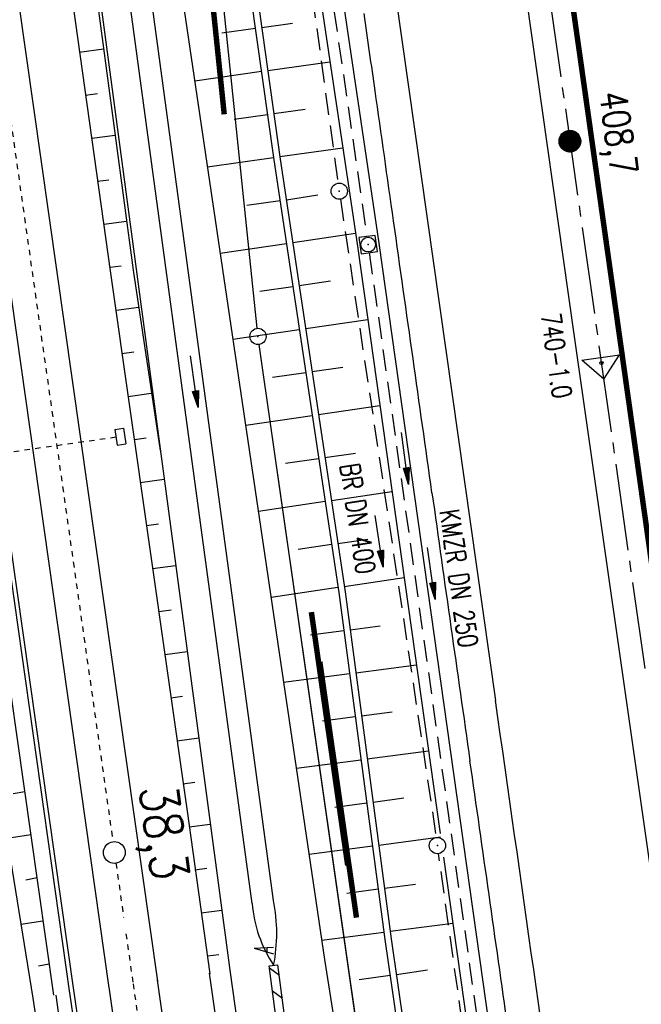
# Model space of a CAD drawing. Extents: x 446224 to 446791, y 446199 to 447379.
# Tile 12 of 113: x 446495 to 446552, y 446425 to 446515. Entities that reach past the tile are written whole.
import ezdxf
from ezdxf.enums import TextEntityAlignment as Align

# ---------------------------------------------------------------- set-up
doc = ezdxf.new("R2010")
doc.units = 0
doc.header["$LTSCALE"] = 2
doc.header["$MEASUREMENT"] = 0
for name, pattern in [('ACAD_ISO10W100W', [0.5, 0.25, -0.25]), ('ACHSE', [5.5, 4, -0.5, 0.5, -0.5]), ('AUSGEZOGEN', [0]), ('GEMARKBAB', [3.7, 2, -0.5, 0.1, -0.5, 0.1, -0.5]), ('GESTRICH-X2', [1.5, 1, -0.5]), ('STRICHLINIEX2', [0.5, 0.25, -0.25])]:
    doc.linetypes.add(name, pattern=pattern)
doc.layers.get('0').update_dxf_attribs({"linetype": 'AUSGEZOGEN'})
for name, color, linetype in [('201-GEMARKGRZ', 7, 'GEMARKBAB'), ('201-GRENZL-BAB', 7, 'AUSGEZOGEN'), ('201-GRENZP-BAB', 7, 'AUSGEZOGEN'), ('202-GEMARKGRZ', 7, 'GEMARKBAB'), ('202-GRENZL-BAB', 7, 'AUSGEZOGEN'), ('ACHSETOP', 250, 'ACHSE'), ('ANMERKUNG', 7, 'CONTINUOUS'), ('BOESCHG', 250, 'AUSGEZOGEN'), ('DB-Bahnachse', 7, 'CONTINUOUS'), ('DB-Böschungen', 15, 'CONTINUOUS'), ('DB-Gleisachse', 7, 'CONTINUOUS'), ('DB-GRABEN', 15, 'AUSGEZOGEN'), ('DB-Kabelanlagen', 15, 'CONTINUOUS'), ('FBRTOP', 250, 'AUSGEZOGEN'), ('HEKT_B', 250, 'CONTINUOUS'), ('KANAL', 7, 'GESTRICH-X2'), ('MULDE', 250, 'AUSGEZOGEN'), ('Netzknoten_PKT', 7, 'CONTINUOUS'), ('Netzknoten_PKT-NR', 7, 'CONTINUOUS'), ('Netzknoten_SIGNATUR', 7, 'CONTINUOUS'), ('PFEIL', 7, 'CONTINUOUS'), ('PFEILTOP', 200, 'AUSGEZOGEN'), ('Rinne', 200, 'CONTINUOUS'), ('SCHSYMBOL', 200, 'AUSGEZOGEN'), ('TEXTO', 4, 'CONTINUOUS')]:
    doc.layers.add(name, color=color, linetype=linetype)
doc.styles.add('ROMANS', font='romans.shx', dxfattribs={"width": 0.8})

# ---------------------------------------------------------------- blocks, each defined once
blk = doc.blocks.new('*X15')
at = {"color": 0}
for p, q in [((212.234, 257.394), (213.242, 258.402)), ((212.236, 257.466), (213.169, 258.4)), ((212.237, 257.326), (213.31, 258.399)), ((212.244, 257.262), (213.373, 258.392)), ((212.244, 257.545), (213.09, 258.391)), ((212.254, 257.202), (213.434, 258.381)), ((212.261, 257.633), (213.003, 258.375)), ((212.268, 257.145), (213.491, 258.368)), ((212.284, 257.09), (213.545, 258.351)), ((212.29, 257.732), (212.903, 258.346)), ((212.303, 257.038), (213.597, 258.333)), ((212.324, 256.988), (213.647, 258.312)), ((212.343, 257.856), (212.779, 258.293)), ((212.347, 256.941), (213.694, 258.288)), ((212.372, 256.895), (213.74, 258.263)), ((212.399, 256.852), (213.783, 258.236)), ((212.428, 256.81), (213.825, 258.207)), ((212.459, 256.77), (213.865, 258.176)), ((212.492, 256.732), (213.903, 258.143)), ((212.526, 256.696), (213.939, 258.109)), ((212.563, 256.662), (213.974, 258.073)), ((212.601, 256.629), (214.006, 258.035)), ((212.64, 256.598), (214.037, 257.995)), ((212.682, 256.569), (214.066, 257.953)), ((212.726, 256.542), (214.093, 257.91)), ((212.771, 256.517), (214.119, 257.864)), ((212.819, 256.493), (214.142, 257.817)), ((212.868, 256.472), (214.163, 257.767)), ((212.92, 256.454), (214.182, 257.715)), ((212.975, 256.437), (214.198, 257.661)), ((213.032, 256.424), (214.211, 257.603)), ((213.092, 256.414), (214.222, 257.543)), ((213.156, 256.407), (214.229, 257.479)), ((213.224, 256.404), (214.232, 257.412)), ((213.296, 256.406), (214.23, 257.339)), ((213.375, 256.414), (214.222, 257.26)), ((213.463, 256.43), (214.205, 257.173)), ((213.563, 256.46), (214.176, 257.073)), ((213.686, 256.512), (214.123, 256.949))]:
    blk.add_line(p, q, dxfattribs=at)
blk = doc.blocks.new('SRMAST2')
at = {"color": 0}
blk.add_circle((0, 0), 0.999, dxfattribs=at)
blk.add_point((0, 0), dxfattribs=at)
blk.add_blockref('*X15', (-213.233, -257.403))
blk = doc.blocks.new('GST')
at = {"color": 0}
blk.add_circle((0, 0), 0.75, dxfattribs=at)
blk.add_point((0, 0), dxfattribs=at)
blk = doc.blocks.new('10')
blk.add_blockref('GST', (0, 0))
blk = doc.blocks.new('20')
blk.add_lwpolyline([(-0.754, -0.751), (0.754, -0.751), (0.754, 0.75), (-0.754, 0.75)], close=True)
blk.add_circle((0, 0), 0.676)
blk.add_point((0, 0))
blk = doc.blocks.new('PFEIL2')
at = {"color": 0}
for p, q in [((0.88, 0.002), (-2.401, -0.012)), ((0.881, -0.271), (0.879, 0.276)), ((0.879, 0.276), (2.429, 0.009)), ((0.911, 0.27), (0.879, 0.265)), ((0.965, 0.261), (0.879, 0.246)), ((1.019, 0.252), (0.879, 0.228)), ((1.073, 0.242), (0.879, 0.209)), ((1.127, 0.233), (0.879, 0.191)), ((1.181, 0.224), (0.879, 0.172)), ((1.235, 0.214), (0.879, 0.154)), ((1.289, 0.205), (0.879, 0.135)), ((1.343, 0.196), (0.879, 0.117)), ((1.397, 0.187), (0.879, 0.098)), ((1.451, 0.177), (0.879, 0.08)), ((1.505, 0.168), (0.879, 0.061)), ((1.559, 0.159), (0.88, 0.043)), ((1.613, 0.149), (0.88, 0.024)), ((1.668, 0.14), (0.88, 0.006)), ((1.722, 0.131), (0.88, -0.013)), ((1.776, 0.121), (0.88, -0.031)), ((1.83, 0.112), (0.88, -0.05)), ((1.884, 0.103), (0.88, -0.068)), ((1.938, 0.094), (0.88, -0.087)), ((1.992, 0.084), (0.88, -0.105)), ((2.046, 0.075), (0.88, -0.124)), ((2.1, 0.066), (0.88, -0.142)), ((2.154, 0.056), (0.88, -0.161)), ((2.208, 0.047), (0.88, -0.179)), ((2.262, 0.038), (0.881, -0.198)), ((2.316, 0.029), (0.881, -0.216)), ((2.37, 0.019), (0.881, -0.235)), ((2.424, 0.01), (0.881, -0.253)), ((2.429, 0.009), (0.881, -0.271))]:
    blk.add_line(p, q, dxfattribs=at)
blk = doc.blocks.new('PKT')
at = {"color": 0}
blk.add_circle((0, 0), 0.15, dxfattribs=at)
blk.add_point((0, 0), dxfattribs=at)
blk = doc.blocks.new('Station_Netzknoten')
at = {"layer": 'Netzknoten_SIGNATUR'}
for p, q in [((-1.75, 0.5), (1.75, 0.5)), ((0, -1.5), (-1.75, 0.5)), ((0, -1.5), (1.75, 0.5))]:
    blk.add_line(p, q, dxfattribs=at)
blk.add_point((0, 0), dxfattribs=at)

msp = doc.modelspace()

# ---------------------------------------------------------------- linework, layer by layer
at = {"layer": '201-GEMARKGRZ', "const_width": 0.5, "flags": 128}
for points in [[(446513.594, 446506.785), (446510.91, 446532.689)], [(446525.758, 446432.872), (446522.386, 446456.411)]]:
    msp.add_lwpolyline(points, dxfattribs=at)
at = {"layer": '201-GRENZL-BAB', "flags": 128}
for points in [[(446516.623, 446487.097), (446509.517, 446555.654)], [(446528.171, 446406.267), (446516.806, 446485.608)]]:
    msp.add_lwpolyline(points, dxfattribs=at)
at = {"layer": '202-GEMARKGRZ', "const_width": 0.5, "flags": 128}
msp.add_lwpolyline([(446524.949, 446437.678), (446521.61, 446460.986)], dxfattribs=at)
at = {"layer": '202-GRENZL-BAB'}
msp.add_line((446554.406, 446223.121), (446518.124, 446476.409), dxfattribs=at)
at = {"layer": 'ACHSETOP'}
msp.add_line((446541.889, 446529.06), (446552.414, 446454.803), dxfattribs=at)
at = {"layer": 'BOESCHG'}
for p, q in [((446510.286, 446558.273), (446518.169, 446502.59)), ((446510.871, 446558.339), (446518.752, 446502.674)), ((446513.376, 446514.271), (446516.455, 446514.707)), ((446516.454, 446514.707), (446516.455, 446514.707)), ((446517.038, 446514.773), (446519.884, 446515.176)), ((446517.599, 446510.813), (446523.319, 446511.623)), ((446510.881, 446509.878), (446517.016, 446510.747)), ((446517.014, 446510.746), (446517.016, 446510.747)), ((446518.159, 446506.852), (446521.034, 446507.259)), ((446514.521, 446506.354), (446517.576, 446506.786)), ((446517.575, 446506.786), (446517.576, 446506.786)), ((446518.72, 446502.892), (446524.498, 446503.71)), ((446512.051, 446501.964), (446518.137, 446502.826)), ((446518.135, 446502.825), (446518.137, 446502.826)), ((446518.169, 446502.59), (446524.125, 446462.778)), ((446518.752, 446502.674), (446524.708, 446462.862)), ((446519.31, 446498.935), (446522.195, 446499.367)), ((446515.685, 446498.414), (446518.727, 446498.869)), ((446518.726, 446498.869), (446518.727, 446498.869)), ((446519.902, 446494.98), (446525.67, 446495.842)), ((446513.228, 446494.002), (446519.319, 446494.913)), ((446519.317, 446494.913), (446519.319, 446494.913)), ((446516.862, 446490.501), (446519.911, 446490.957)), ((446519.91, 446490.957), (446519.911, 446490.957)), ((446520.494, 446491.024), (446523.365, 446491.453)), ((446521.086, 446487.068), (446526.795, 446487.922)), ((446514.397, 446486.088), (446520.502, 446487.001)), ((446520.501, 446487.001), (446520.502, 446487.001)), ((446518.038, 446482.588), (446521.094, 446483.045)), ((446521.093, 446483.045), (446521.094, 446483.045)), ((446521.677, 446483.112), (446524.515, 446483.536)), ((446522.269, 446479.156), (446527.91, 446479.999)), ((446515.567, 446478.174), (446521.686, 446479.089)), ((446521.684, 446479.089), (446521.686, 446479.089)), ((446522.861, 446475.2), (446525.664, 446475.619)), ((446519.215, 446474.675), (446522.278, 446475.133)), ((446522.277, 446475.133), (446522.278, 446475.133)), ((446523.453, 446471.244), (446529.025, 446472.077)), ((446516.736, 446470.26), (446522.87, 446471.178)), ((446522.868, 446471.177), (446522.87, 446471.178)), ((446524.045, 446467.288), (446526.814, 446467.702)), ((446520.391, 446466.762), (446523.461, 446467.222)), ((446523.46, 446467.221), (446523.461, 446467.222)), ((446524.636, 446463.332), (446530.141, 446464.155)), ((446517.906, 446462.346), (446524.053, 446463.266)), ((446524.051, 446463.265), (446524.053, 446463.266)), ((446524.708, 446462.862), (446528.956, 446430.929)), ((446524.125, 446462.778), (446528.373, 446430.849)), ((446521.532, 446458.895), (446524.589, 446459.302)), ((446524.588, 446459.301), (446524.589, 446459.302)), ((446525.172, 446459.368), (446527.941, 446459.736)), ((446525.699, 446455.403), (446531.269, 446456.144)), ((446519.061, 446454.531), (446525.116, 446455.337)), ((446525.114, 446455.336), (446525.116, 446455.337)), ((446522.645, 446450.972), (446525.644, 446451.371)), ((446525.643, 446451.371), (446525.644, 446451.371)), ((446526.227, 446451.438), (446529.027, 446451.81)), ((446526.754, 446447.473), (446532.384, 446448.222)), ((446520.231, 446446.616), (446526.171, 446447.406)), ((446526.169, 446447.406), (446526.171, 446447.406)), ((446527.282, 446443.507), (446530.112, 446443.884)), ((446523.757, 446443.05), (446526.699, 446443.441)), ((446526.698, 446443.441), (446526.699, 446443.441)), ((446527.809, 446439.542), (446533.5, 446440.299)), ((446521.4, 446438.701), (446527.226, 446439.476)), ((446527.224, 446439.476), (446527.226, 446439.476)), ((446528.337, 446435.577), (446531.197, 446435.958)), ((446524.87, 446435.127), (446527.754, 446435.511)), ((446527.753, 446435.511), (446527.754, 446435.511)), ((446528.864, 446431.612), (446534.615, 446432.377)), ((446522.57, 446430.786), (446528.281, 446431.546)), ((446528.279, 446431.546), (446528.281, 446431.546)), ((446528.373, 446430.849), (446535.958, 446378.312)), ((446528.956, 446430.929), (446536.541, 446378.396)), ((446526.016, 446427.178), (446528.845, 446427.586)), ((446528.844, 446427.586), (446528.845, 446427.586)), ((446529.428, 446427.652), (446532.296, 446428.066))]:
    msp.add_line(p, q, dxfattribs=at)
at = {"layer": 'BOESCHG', "flags": 128}
msp.add_lwpolyline([(446496.005, 446566.548), (446496.739, 446562.197), (446498.826, 446542.388), (446514.099, 446428.03), (446521.494, 446375.421), (446529.959, 446318.869), (446533.831, 446284.278)], dxfattribs=at)
at = {"layer": 'BOESCHG'}
msp.add_lwpolyline([(446503.544, 446560.446), (446505.99, 446542.977), (446522.83, 446429.027), (446530.896, 446377.981), (446534.541, 446353.284), (446536.632, 446331.21), (446537.619, 446307.053), (446536.747, 446285.223)], dxfattribs=at)
at = {"layer": 'DB-Bahnachse', "linetype": 'ACAD_ISO10W100W'}
for p, q in [((446489.602, 446536.886), (446503.355, 446439.856)), ((446503.636, 446437.876), (446504.344, 446432.881)), ((446504.555, 446431.389), (446505.216, 446426.73)), ((446505.21, 446426.793), (446506.953, 446414.496))]:
    msp.add_line(p, q, dxfattribs=at)
at = {"layer": 'DB-Bahnachse', "linetype": 'Continuous'}
msp.add_ellipse((446503.482, 446438.864), major_axis=(0.991, 0.136), ratio=1, start_param=-0.0007965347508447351, end_param=6.282388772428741, dxfattribs=at)
at = {"layer": 'DB-Böschungen', "linetype": 'Continuous'}
for p, q in [((446501.892, 446517.224), (446505.216, 446492.446)), ((446501.892, 446517.224), (446505.216, 446492.446)), ((446499.662, 446516.925), (446503.134, 446492.167)), ((446500.254, 446512.515), (446502.484, 446512.814)), ((446500.835, 446508.557), (446501.925, 446508.703)), ((446501.416, 446504.599), (446503.547, 446504.885)), ((446501.948, 446500.634), (446502.989, 446500.774)), ((446502.529, 446496.677), (446504.611, 446496.956)), ((446503.061, 446492.712), (446504.102, 446492.852)), ((446503.134, 446492.167), (446506.656, 446467.415)), ((446505.216, 446492.446), (446507.71, 446475.87)), ((446505.216, 446492.446), (446507.71, 446475.87)), ((446503.643, 446488.754), (446505.724, 446489.033)), ((446504.174, 446484.79), (446505.265, 446484.936)), ((446504.756, 446480.832), (446506.887, 446481.118)), ((446505.337, 446476.874), (446506.427, 446477.02)), ((446505.869, 446472.91), (446508.066, 446473.204)), ((446506.45, 446468.952), (446507.54, 446469.098)), ((446506.656, 446467.415), (446510.178, 446442.664)), ((446492.249, 446465.382), (446495.771, 446440.631)), ((446506.982, 446464.987), (446509.125, 446465.275)), ((446507.563, 446461.029), (446508.703, 446461.182)), ((446508.145, 446457.072), (446510.184, 446457.345)), ((446508.676, 446453.107), (446509.767, 446453.253)), ((446509.258, 446449.149), (446511.243, 446449.415)), ((446509.79, 446445.185), (446510.88, 446445.331)), ((446495.259, 446444.446), (446494.175, 446444.251)), ((446510.178, 446442.664), (446512.278, 446427.694)), ((446510.371, 446441.227), (446512.302, 446441.486)), ((446493.597, 446440.288), (446495.978, 446425.47)), ((446495.791, 446440.482), (446493.617, 446440.14)), ((446495.771, 446440.631), (446497.891, 446425.731)), ((446510.903, 446437.262), (446511.993, 446437.409)), ((446496.372, 446436.524), (446495.338, 446436.335)), ((446511.484, 446433.305), (446513.361, 446433.556)), ((446496.904, 446432.56), (446494.879, 446432.237)), ((446512.065, 446429.347), (446513.106, 446429.486)), ((446497.485, 446428.602), (446496.501, 446428.419))]:
    msp.add_line(p, q, dxfattribs=at)
at = {"layer": 'DB-Gleisachse', "linetype": 'Continuous'}
for p, q in [((446493.251, 446527.175), (446507.445, 446427.033)), ((446488.805, 446526.477), (446502.986, 446426.428)), ((446507.438, 446427.109), (446536.676, 446220.813)), ((446502.982, 446426.478), (446532.214, 446220.233))]:
    msp.add_line(p, q, dxfattribs=at)
at = {"layer": 'DB-GRABEN', "linetype": 'Continuous'}
for p, q in [((446512.201, 446427.772), (446517.1, 446393.125)), ((446498.087, 446425.733), (446503.05, 446391.125)), ((446495.977, 446425.467), (446501.5, 446390.925))]:
    msp.add_line(p, q, dxfattribs=at)
at = {"layer": 'DB-Kabelanlagen', "linetype": 'Continuous'}
for p, q in [((446503.533, 446477.788), (446504.325, 446477.9)), ((446503.533, 446477.788), (446503.737, 446476.352)), ((446504.325, 446477.9), (446504.529, 446476.465)), ((446503.737, 446476.352), (446504.529, 446476.465)), ((446492.93, 446471.367), (446499.372, 446425.916)), ((446493.326, 446471.423), (446499.768, 446425.972)), ((446499.369, 446425.965), (446528.594, 446219.761)), ((446499.765, 446426.022), (446528.99, 446219.813))]:
    msp.add_line(p, q, dxfattribs=at)
at = {"layer": 'DB-Kabelanlagen', "linetype": 'STRICHLINIEX2'}
msp.add_line((446503.635, 446477.07), (446492.729, 446475.524), dxfattribs=at)
at = {"layer": 'FBRTOP'}
for p, q in [((446538.771, 446535.912), (446545.748, 446486.556)), ((446528.028, 446527.095), (446538.553, 446452.838)), ((446545.748, 446486.556), (446552.858, 446436.779))]:
    msp.add_line(p, q, dxfattribs=at)
at = {"layer": 'FBRTOP', "const_width": 0.5}
msp.add_lwpolyline([(446537.409, 446573.682, 0.003777), (446538.419, 446567.162, -0.004178), (446539.327, 446561.266, -0.000617), (446540.332, 446554.3, -0.000791), (446541.101, 446548.859, -0.000102), (446541.323, 446547.271, 0.000184), (446541.445, 446546.395, 0.000817), (446543.178, 446534.174, -0.000446), (446546.367, 446511.794, -0.000111), (446546.725, 446509.261, 0.000006), (446553.254, 446463.012, 0.000305), (446555.619, 446446.331, 0.000154), (446560.332, 446413.316)], format="xyb", dxfattribs=at)
at = {"layer": 'FBRTOP'}
for centre, radius, start, end in [((442730.225, 445969.873), 3835.323, 8.080142, 8.187209), ((409980.461, 441320.472), 36913.473, 8.0613644, 8.0801417), ((405770.779, 440724.241), 41165.169, 8.0435834, 8.0613647), ((421981.54, 443015.091), 24793.34, 8.0147375, 8.0435834), ((456251.178, 447836.556), 9813.807, 187.9927227, 188.0655982), ((455265.401, 447696.863), 8818.181, 188.0655982, 188.146376), ((-4851011.225, -304403.289), 5350497.04, 8.066632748, 8.067168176), ((432922.781, 444502.097), 13751.693, 8.080088, 8.1318863), ((411062.455, 441398.663), 35831.211, 8.0602061, 8.080088)]:
    msp.add_arc(centre, radius, start, end, dxfattribs=at)
at = {"layer": 'KANAL'}
for p, q in [((446516.781, 446563.875), (446526.719, 446495.531)), ((446515.938, 446559.25), (446524.063, 446500.469)), ((446524.281, 446498.969), (446533.094, 446440.25)), ((446526.938, 446494.063), (446537.125, 446421.656))]:
    msp.add_line(p, q, dxfattribs=at)
at = {"layer": 'KANAL', "flags": 128}
msp.add_lwpolyline([(446541.738, 446378.692), (446533.309, 446438.763)], dxfattribs=at)
at = {"layer": 'MULDE'}
for p, q in [((446520.823, 446541.958), (446527.826, 446494.943)), ((446527.826, 446494.943), (446538.227, 446421.07))]:
    msp.add_line(p, q, dxfattribs=at)
at = {"layer": 'MULDE', "flags": 128}
msp.add_lwpolyline([(446518.134, 446434.447), (446503.405, 446543.206), (446500.786, 446559.31), (446500.31, 446561.237), (446499.106, 446562.265), (446496.541, 446563.371)], dxfattribs=at)
at = {"layer": 'MULDE'}
for points in [[(446516.152, 446434.179), (446501.427, 446542.912), (446498.826, 446558.908), (446498.522, 446560.133), (446498.036, 446560.549), (446496.859, 446561.056)], [(446516.416, 446559.45), (446518.843, 446541.676), (446525.846, 446494.657), (446533.455, 446440.617)], [(446533.762, 446438.435), (446536.247, 446420.788), (446544.776, 446361.602), (446547.449, 446340.32), (446550.943, 446317.38)]]:
    msp.add_lwpolyline(points, dxfattribs=at)
for centre, radius, start, end in [((446528.206, 446435.198), 12.097, 184.83131, 213.67473), ((446502.868, 446431.456), 15.557, 349.01004, 11.08702)]:
    msp.add_arc(centre, radius, start, end, dxfattribs=at)
at = {"layer": 'PFEILTOP'}
for p, q in [((446517.767, 446428.254), (446518.664, 446427.565)), ((446518.043, 446426.151), (446518.941, 446425.462))]:
    msp.add_line(p, q, dxfattribs=at)
at = {"layer": 'Rinne'}
msp.add_line((446524.634, 446376.03), (446517.742, 446428.438), dxfattribs=at)
at = {"layer": 'Rinne', "flags": 128}
msp.add_lwpolyline([(446517.742, 446428.438), (446518.536, 446428.542)], dxfattribs=at)
at = {"layer": 'Rinne'}
msp.add_lwpolyline([(446535.112, 446283.072), (446532.968, 446319.171), (446525.428, 446376.134), (446518.536, 446428.542)], dxfattribs=at)

# ---------------------------------------------------------------- block references
at = {"layer": '201-GRENZP-BAB', "rotation": 277.4163262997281}
msp.add_blockref('GST', (446516.7, 446486.35), dxfattribs=at)
at = {"layer": 'HEKT_B'}
msp.add_blockref('SRMAST2', (446545.397, 446504.308), dxfattribs=at)
at = {"layer": 'Netzknoten_PKT'}
msp.add_blockref('PKT', (446548.289, 446483.908), dxfattribs=at)
at = {"layer": 'Netzknoten_SIGNATUR', "rotation": 8.200787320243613}
msp.add_blockref('Station_Netzknoten', (446548.289, 446483.908), dxfattribs=at)
at = {"layer": 'PFEIL'}
for p, rotation in [((446527.842, 446467.516), 278.5247000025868), ((446532.641, 446464.563), 278.0145000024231)]:
    msp.add_blockref('PFEIL2', p, dxfattribs=dict(at, rotation=rotation))
at = {"layer": 'PFEILTOP'}
for p, rotation in [((446510.836, 446482.201), 277.9736436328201), ((446530.226, 446475.132), 277.5982828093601)]:
    msp.add_blockref('PFEIL2', p, dxfattribs=dict(at, rotation=rotation))
at = {"layer": 'SCHSYMBOL', "rotation": 278.0671}
for name, p in [('10', (446524.18, 446499.716)), ('20', (446526.836, 446494.8)), ('10', (446533.205, 446439.506))]:
    msp.add_blockref(name, p, dxfattribs=at)

# ---------------------------------------------------------------- texts
at = {"layer": 'ANMERKUNG', "style": 'ROMANS', "oblique": 7, "width": 0.5}
msp.add_text('A', height=1.8, rotation=90, dxfattribs=at).set_placement((446518.139, 446429.49))
at = {"layer": 'DB-Bahnachse', "linetype": 'Continuous', "style": 'ROMANS', "oblique": 0, "width": 0.8337}
msp.add_text('38,3', height=3.5, rotation=277.77, dxfattribs=at).set_placement((446505.766, 446444.82))
at = {"layer": 'HEKT_B', "style": 'ROMANS', "width": 0.8}
msp.add_text('408,7', height=2.5, rotation=278.0671, dxfattribs=at).set_placement((446548.094, 446508.719))
at = {"layer": 'Netzknoten_PKT-NR', "style": 'ROMANS', "width": 0.75}
msp.add_text('740-1.0', height=1.8, rotation=278.05891, dxfattribs=at).set_placement((446543.82, 446480.559), align=Align.RIGHT)
at = {"layer": 'TEXTO', "style": 'ROMANS', "width": 0.75}
for s, rotation, p in [('BR DN 400', 278.5247, (446524.995, 446469.459)), ('KMZR DN 250', 278.0145, (446534.293, 446463.971))]:
    msp.add_text(s, height=1.8, rotation=rotation, dxfattribs=at).set_placement(p, align=Align.CENTER)

doc.saveas('drawing.dxf')
